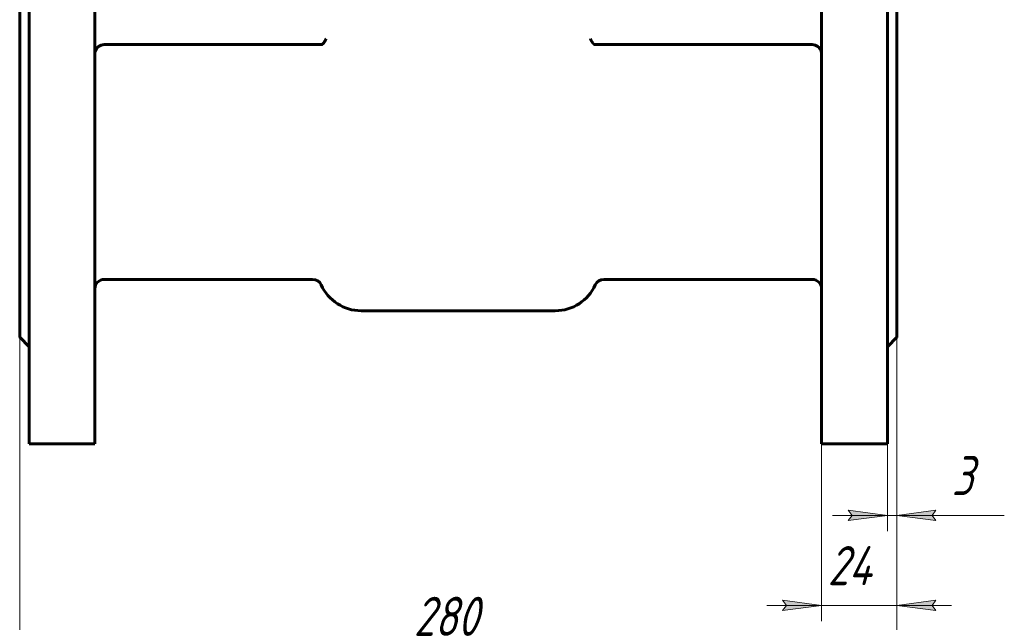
# Model space of a CAD drawing. Header units: millimetres. Extents: x 0 to 596, y 0 to 420.
# Tile 3 of 20: x 123 to 249, y 91 to 168. Entities that reach past the tile are written whole.
import ezdxf

# ---------------------------------------------------------------- set-up
doc = ezdxf.new("R2010")
doc.units = ezdxf.units.MM
doc.linetypes.add('K5LT_BASIC', pattern=[0])
doc.linetypes.add('K5LT_THIN', pattern=[0])
doc.layers.add('Системный слой', color=7, linetype='Continuous')
doc.layers.add('Системный слой (1)', color=7, linetype='Continuous', true_color=0x6c6c6c)
doc.styles.add('KDIMTEXTSTYLE', font='txt', dxfattribs={"width": 0.96, "oblique": 15, "height": 5})
doc.styles.add('KTEXTSTYLE', font='txt', dxfattribs={"width": 0.96, "height": 5})
doc.dimstyles.new('KDIMSTYLE (0.40)', dxfattribs={"dimtxt": 5, "dimasz": 1, "dimexe": 2, "dimexo": 0, "dimgap": 1, "dimtad": 1, "dimlfac": 2.5, "dimtxsty": 'KDIMTEXTSTYLE', "dimsah": 1, "dimcen": 0, "dimdle": 1, "dimadec": 0, "dimazin": 0, "dimtfac": 0.667, "dimtmove": 0, "dimatfit": 3, "dimfxl": 1, "dimtvp": 1, "dimtolj": 1, "dimtzin": 0, "dimarcsym": 0})

# ---------------------------------------------------------------- blocks, each defined once
blk = doc.blocks.new('U6')
at = {"layer": 'Системный слой (1)', "color": 143, "linetype": 'K5LT_BASIC', "lineweight": 60, "true_color": 0x33acca}
for p, q in [((132.41, 225.56), (132.41, 169.56)), ((132.41, 169.56), (132.41, 113.56))]:
    blk.add_line(p, q, dxfattribs=at)
blk = doc.blocks.new('U10')
at = {"layer": 'Системный слой (1)', "color": 143, "linetype": 'K5LT_BASIC', "lineweight": 60, "true_color": 0x33acca}
for p, q in [((122.81, 211.96), (122.81, 169.56)), ((122.81, 169.56), (122.81, 127.16))]:
    blk.add_line(p, q, dxfattribs=at)
blk = doc.blocks.new('U23')
at = {"layer": 'Системный слой (1)', "color": 143, "linetype": 'K5LT_BASIC', "lineweight": 60, "true_color": 0x33acca}
for p, q in [((124.01, 225.56), (124.01, 169.56)), ((124.01, 169.56), (124.01, 113.56))]:
    blk.add_line(p, q, dxfattribs=at)
blk = doc.blocks.new('U30')
at = {"layer": 'Системный слой (1)', "color": 143, "linetype": 'K5LT_BASIC', "lineweight": 60, "true_color": 0x33acca}
for p, q in [((234.81, 211.96), (234.81, 169.56)), ((234.81, 169.56), (234.81, 127.16))]:
    blk.add_line(p, q, dxfattribs=at)
blk = doc.blocks.new('U37')
at = {"layer": 'Системный слой (1)', "color": 143, "linetype": 'K5LT_BASIC', "lineweight": 60, "true_color": 0x33acca}
for p, q in [((233.61, 225.56), (233.61, 169.56)), ((233.61, 169.56), (233.61, 113.56))]:
    blk.add_line(p, q, dxfattribs=at)
blk = doc.blocks.new('U39')
at = {"layer": 'Системный слой (1)', "color": 143, "linetype": 'K5LT_BASIC', "lineweight": 60, "true_color": 0x33acca}
for p, q in [((225.21, 225.56), (225.21, 169.56)), ((225.21, 169.56), (225.21, 113.56))]:
    blk.add_line(p, q, dxfattribs=at)
blk = doc.blocks.new('D0')
at = {"layer": 'Системный слой (1)'}
for points in [[(127.81, 85.76), (127.31, 86.42), (127.81, 87.08), (122.81, 86.42)], [(229.81, 85.76), (234.81, 86.42), (229.81, 87.08), (230.31, 86.42)]]:
    blk.add_hatch(color=7, dxfattribs=at).paths.add_polyline_path(points)
at = {"layer": 'Системный слой (1)', "color": 7, "linetype": 'K5LT_THIN', "lineweight": 18, "true_color": 0xffffff}
for p, q in [((122.81, 127.16), (122.81, 84.42)), ((234.81, 127.16), (234.81, 84.42)), ((122.81, 86.42), (127.81, 87.08)), ((127.81, 87.08), (127.31, 86.42)), ((230.31, 86.42), (229.81, 87.08)), ((229.81, 87.08), (234.81, 86.42)), ((127.81, 85.76), (122.81, 86.42)), ((122.81, 86.42), (234.81, 86.42)), ((127.31, 86.42), (127.81, 85.76)), ((234.81, 86.42), (229.81, 85.76)), ((229.81, 85.76), (230.31, 86.42))]:
    blk.add_line(p, q, dxfattribs=at)
blk.add_wipeout([(173.13, 87.42), (173.13, 94.8), (184.02, 94.8), (184.02, 87.42)]).dxf.layer = 'Системный слой (1)'
at = {"layer": 'Системный слой (1)', "color": 7, "insert": (173.13, 94.01), "char_height": 5, "attachment_point": 1, "style": 'KTEXTSTYLE'}
blk.add_mtext('\\fArial|b0|c204|p34;\\H5.0;\\W1.000;\\Q15;\\fGOST Type AU|b0|i0|c204|p34;\\Q15;\\W0.960;280', dxfattribs=at)
blk = doc.blocks.new('KDIMARROW_01')
at = {"layer": 'Системный слой'}
blk.add_hatch(color=0, dxfattribs=at).paths.add_polyline_path([(0, 0), (-5, 0.66), (-4.5, 0), (-5, -0.66)])
at = {"layer": 'Системный слой', "color": 0, "linetype": 'K5LT_THIN', "lineweight": 18}
for p, q in [((-4.5, 0), (-5, 0.66)), ((-5, 0.66), (0, 0)), ((0, 0), (-5, -0.66)), ((-5, -0.66), (-4.5, 0))]:
    blk.add_line(p, q, dxfattribs=at)
at = {"layer": 'Системный слой (1)', "color": 0, "linetype": 'K5LT_THIN', "lineweight": 18}
blk.add_line((173.36, 45.23), (172.96, 45.23), dxfattribs=at)
blk = doc.blocks.new('D1')
at = {"layer": 'Системный слой (1)'}
for points in [[(225.21, 92.9), (220.21, 93.56), (220.71, 92.9), (220.21, 92.24)], [(239.31, 92.9), (239.81, 93.56), (234.81, 92.9), (239.81, 92.24)]]:
    blk.add_hatch(color=7, dxfattribs=at).paths.add_polyline_path(points)
at = {"layer": 'Системный слой (1)', "color": 7, "linetype": 'K5LT_THIN', "lineweight": 18, "true_color": 0xffffff}
for p, q in [((234.81, 127.16), (234.81, 90.9)), ((225.21, 113.56), (225.21, 90.9)), ((225.21, 92.9), (220.21, 93.56)), ((220.21, 93.56), (220.71, 92.9)), ((239.81, 93.56), (234.81, 92.9)), ((239.31, 92.9), (239.81, 93.56)), ((225.21, 92.9), (218.21, 92.9)), ((220.71, 92.9), (220.21, 92.24)), ((220.21, 92.24), (225.21, 92.9)), ((225.21, 92.9), (234.81, 92.9)), ((234.81, 92.9), (239.81, 92.24)), ((234.81, 92.9), (241.81, 92.9)), ((239.81, 92.24), (239.31, 92.9))]:
    blk.add_line(p, q, dxfattribs=at)
blk.add_wipeout([(225.99, 93.9), (225.99, 101.29), (233.7, 101.29), (233.7, 93.9)]).dxf.layer = 'Системный слой (1)'
at = {"layer": 'Системный слой (1)', "color": 7, "insert": (225.99, 100.49), "char_height": 5, "attachment_point": 1, "style": 'KTEXTSTYLE'}
blk.add_mtext('\\fArial|b0|c204|p34;\\H5.0;\\W1.000;\\Q15;\\fGOST Type AU|b0|i0|c204|p34;\\Q15;\\W0.960;24', dxfattribs=at)
blk = doc.blocks.new('D2')
at = {"layer": 'Системный слой (1)'}
for points in [[(233.61, 104.4), (228.61, 105.06), (229.11, 104.4), (228.61, 103.74)], [(239.31, 104.4), (239.81, 105.06), (234.81, 104.4), (239.81, 103.74)]]:
    blk.add_hatch(color=7, dxfattribs=at).paths.add_polyline_path(points)
at = {"layer": 'Системный слой (1)', "color": 7, "linetype": 'K5LT_THIN', "lineweight": 18, "true_color": 0xffffff}
for p, q in [((234.81, 127.16), (234.81, 102.4)), ((233.61, 113.56), (233.61, 102.4)), ((233.61, 104.4), (226.61, 104.4)), ((233.61, 104.4), (228.61, 105.06)), ((228.61, 105.06), (229.11, 104.4)), ((229.11, 104.4), (228.61, 103.74)), ((228.61, 103.74), (233.61, 104.4)), ((233.61, 104.4), (234.81, 104.4)), ((239.81, 105.06), (234.81, 104.4)), ((234.81, 104.4), (239.81, 103.74)), ((234.81, 104.4), (241.81, 104.4)), ((234.81, 104.4), (239.81, 104.4)), ((239.31, 104.4), (239.81, 105.06)), ((239.81, 103.74), (239.31, 104.4)), ((239.81, 104.4), (248.54, 104.4))]:
    blk.add_line(p, q, dxfattribs=at)
blk.add_wipeout([(241.81, 105.4), (241.81, 112.78), (246.35, 112.78), (246.35, 105.4)]).dxf.layer = 'Системный слой (1)'
at = {"layer": 'Системный слой (1)', "color": 7, "insert": (241.81, 111.99), "char_height": 5, "attachment_point": 1, "style": 'KTEXTSTYLE'}
blk.add_mtext('\\fArial|b0|c204|p34;\\H5.0;\\W1.000;\\Q15;\\fGOST Type AU|b0|i0|c204|p34;\\Q15;\\W0.960;3', dxfattribs=at)

msp = doc.modelspace()

# ---------------------------------------------------------------- linework, layer by layer
at = {"layer": 'Системный слой (1)', "color": 143, "linetype": 'K5LT_BASIC', "lineweight": 60, "true_color": 0x33acca}
for p, q in [((161.2832, 164.5622), (133.605, 164.5622)), ((161.3228, 164.5622), (161.2832, 164.5622)), ((196.2872, 164.5622), (196.3268, 164.5622)), ((196.3268, 164.5622), (224.005, 164.5622)), ((160.2082, 134.5622), (133.605, 134.5622)), ((224.005, 134.5622), (197.4018, 134.5622)), ((166.405, 130.5622), (191.205, 130.5622)), ((122.805, 127.1622), (124.005, 125.9622)), ((234.805, 127.1622), (233.605, 125.9622)), ((124.005, 113.5622), (132.405, 113.5622)), ((233.605, 113.5622), (225.205, 113.5622))]:
    msp.add_line(p, q, dxfattribs=at)
for centre, radius, start, end in [((133.605, 163.3622), 1.2, 90, 164.831021), ((224.005, 163.3622), 1.2, 15.168979, 90), ((133.605, 133.3622), 1.2, 90, 180), ((160.2082, 133.3622), 1.2, 24.315739, 90), ((197.4018, 133.3622), 1.2, 90, 155.684261), ((224.005, 133.3622), 1.2, 0, 90), ((166.405, 136.1622), 5.6, 204.315739, 270), ((191.205, 136.1622), 5.6, 270, 335.684261)]:
    msp.add_arc(centre, radius, start, end, dxfattribs=at)
for points, knots in [([(161.3228, 164.5622), (161.3327, 164.5625), (161.3474, 164.5638), (161.3672, 164.5676), (161.3822, 164.5718), (161.3972, 164.5773), (161.4124, 164.5838), (161.4277, 164.5915), (161.4432, 164.6003), (161.4588, 164.6103), (161.4744, 164.6212), (161.4899, 164.6331), (161.5102, 164.6499), (161.535, 164.6726), (161.5588, 164.6972), (161.5771, 164.7173), (161.5985, 164.742), (161.6187, 164.7674), (161.6377, 164.7927), (161.6483, 164.8072), (161.6681, 164.835), (161.6944, 164.8745), (161.7288, 164.9295), (161.7544, 164.9729), (161.7764, 165.0115), (161.7977, 165.0496), (161.8216, 165.0937), (161.8449, 165.1378), (161.8701, 165.1859), (161.8992, 165.2424), (161.9219, 165.287), (161.9318, 165.3065)], [0, 0, 0, 0, 1.35290113, 2.02575858, 2.6980426, 3.36996536, 4.04515234, 4.72354921, 5.40950775, 6.10194642, 6.79784062, 7.49138744, 8.17778305, 9.53762732, 10.86013343, 11.50782756, 12.14023183, 13.95568719, 14.52604602, 15.08289954, 15.62526496, 17.69699227, 19.5113802, 21.65810428, 22.25012583, 23.47156176, 25.5043109, 26.60941928, 27.75531902, 30.14619847, 32, 32, 32, 32]), ([(196.2872, 164.5622), (196.2773, 164.5625), (196.2626, 164.5638), (196.2428, 164.5676), (196.2279, 164.5718), (196.2128, 164.5773), (196.1976, 164.5838), (196.1823, 164.5915), (196.1668, 164.6003), (196.1512, 164.6103), (196.1356, 164.6212), (196.1201, 164.6331), (196.0998, 164.6499), (196.0751, 164.6726), (196.0512, 164.6972), (196.0329, 164.7173), (196.0115, 164.742), (195.9913, 164.7674), (195.9723, 164.7927), (195.9617, 164.8072), (195.942, 164.835), (195.9156, 164.8745), (195.8812, 164.9295), (195.8556, 164.9729), (195.8336, 165.0115), (195.8124, 165.0496), (195.7884, 165.0937), (195.7651, 165.1378), (195.7399, 165.1859), (195.7108, 165.2424), (195.6881, 165.287), (195.6782, 165.3065)], [0, 0, 0, 0, 1.35290442, 2.02576295, 2.69804718, 3.36996932, 4.04515505, 4.72355063, 5.40950814, 6.10194581, 6.79783926, 7.49138559, 8.17778123, 9.53762632, 10.86013331, 11.50782772, 12.14023229, 13.95568792, 14.5260463, 15.0828992, 15.62526422, 17.69699216, 19.51138014, 21.65810405, 22.25012565, 23.47156155, 25.50430967, 26.60941873, 27.75532015, 30.14619991, 32, 32, 32, 32])]:
    msp.add_open_spline(points, degree=3, knots=knots, dxfattribs=at)
for points in [[(132.405, 163.3802), (132.405, 163.4768), (132.4196, 163.576), (132.4468, 163.6762)], [(225.205, 163.3802), (225.205, 163.4768), (225.1904, 163.576), (225.1632, 163.6762)]]:
    msp.add_open_spline(points, degree=3, dxfattribs=at)

# ---------------------------------------------------------------- block references
at = {"layer": 'Системный слой (1)'}
for name in ['U23', 'U6', 'U39', 'U37', 'U10', 'U30']:
    msp.add_blockref(name, (0, 0), dxfattribs=at)

# ---------------------------------------------------------------- next in the draw order: dimensions: what is measured, and where the dimension line sits
at = {"layer": 'Системный слой (1)', "color": 7}
dim = msp.add_linear_dim(base=(122.805, 86.423), p1=(234.805, 127.1622), p2=(122.805, 127.1622), text='\\fGOST Type AU|b0|c204|p34;\\H5.0;\\W0.960;\\Q15;\\fGOST Type AU|b0|c204|p34;\\H5.0;\\W0.960;\\Q15;\\fGOST Type AU|b0|i0|c204|p34;\\Q15;280', dimstyle='KDIMSTYLE (0.40)', override={"dimexo": 0, "dimblk1": 'KDIMARROW_01', "dimblk2": 'KDIMARROW_01', "dimse1": 0, "dimse2": 0, "dimclrt": 7, "dimtolj": 1}, dxfattribs=at)
dim.commit()
dim.dimension.update_dxf_attribs({"geometry": 'D0', "text_midpoint": (178.805, 86.423), "dimtype": 160})

# ---------------------------------------------------------------- next in the draw order: dimensions: what is measured, and where the dimension line sits
dim = msp.add_linear_dim(base=(225.205, 92.9031), p1=(234.805, 127.1622), p2=(225.205, 113.5622), text='\\fGOST Type AU|b0|c204|p34;\\H5.0;\\W0.960;\\Q15;\\fGOST Type AU|b0|c204|p34;\\H5.0;\\W0.960;\\Q15;\\fGOST Type AU|b0|i0|c204|p34;\\Q15;24', dimstyle='KDIMSTYLE (0.40)', override={"dimexo": 0, "dimblk1": 'KDIMARROW_01', "dimblk2": 'KDIMARROW_01', "dimse1": 0, "dimse2": 0, "dimclrt": 7, "dimtolj": 1}, dxfattribs=at)
dim.commit()
dim.dimension.update_dxf_attribs({"geometry": 'D1', "text_midpoint": (230.005, 92.9031), "dimtype": 160})

# ---------------------------------------------------------------- next in the draw order: dimensions: what is measured, and where the dimension line sits
dim = msp.add_linear_dim(base=(233.605, 104.403), p1=(234.805, 127.1622), p2=(233.605, 113.5622), text='\\fGOST Type AU|b0|c204|p34;\\H5.0;\\W0.960;\\Q15;\\fGOST Type AU|b0|c204|p34;\\H5.0;\\W0.960;\\Q15;\\fGOST Type AU|b0|i0|c204|p34;\\Q15;3', dimstyle='KDIMSTYLE (0.40)', override={"dimexo": 0, "dimtoh": 1, "dimblk1": 'KDIMARROW_01', "dimblk2": 'KDIMARROW_01', "dimse1": 0, "dimse2": 0, "dimclrt": 7, "dimtmove": 1, "dimtolj": 1}, dxfattribs=at)
dim.commit()
dim.dimension.update_dxf_attribs({"geometry": 'D2', "text_midpoint": (244.1742, 104.403), "dimtype": 160})

doc.saveas('drawing.dxf')
